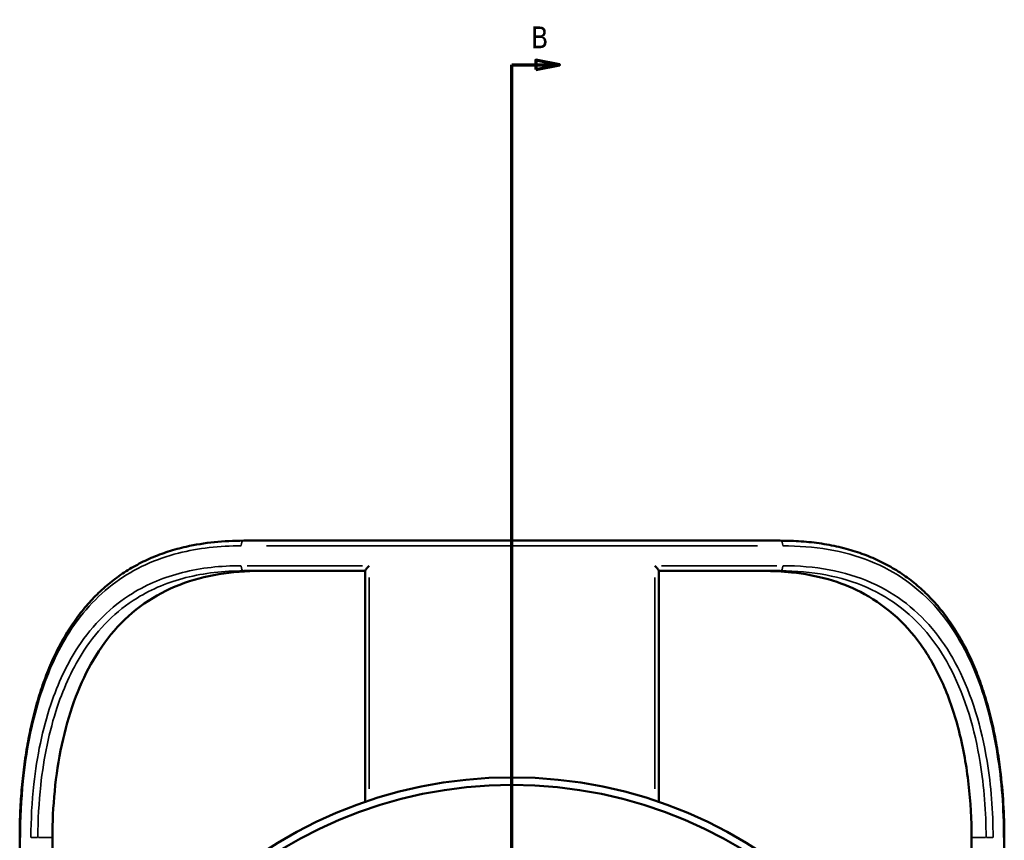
# Model space of a CAD drawing. Header units: inches. Extents: x -6.9 to 51.4, y -5.9 to 37.9.
# Tile 7 of 10: x 14.6 to 22.8, y 30.3 to 37.1. Entities that reach past the tile are written whole.
import ezdxf

# ---------------------------------------------------------------- set-up
doc = ezdxf.new("R2010")
doc.units = ezdxf.units.IN
doc.header["$MEASUREMENT"] = 0
for name, color, linetype, lineweight in [('Section Line (ANSI)', 7, 'Continuous', 70), ('Visible (ANSI)', 7, 'Continuous', 50), ('Visible Narrow (ANSI)', 7, 'Continuous', 35)]:
    doc.layers.add(name, color=color, linetype=linetype, lineweight=lineweight)
doc.styles.add('Label Text (ANSI)', font='tahoma.ttf')

# ---------------------------------------------------------------- blocks, each defined once
blk = doc.blocks.new('2dTransSection0')
at = {"layer": 'Section Line (ANSI)'}
blk.add_line((18.6925, 19.6843), (18.6925, 36.7408), dxfattribs=at)
at = {"layer": 'Section Line (ANSI)', "linetype": 'Continuous'}
for p, q in [((18.6925, 36.3647), (18.6925, 36.7408)), ((18.6925, 36.7408), (18.8894, 36.7408)), ((19.0862, 36.7408), (18.8894, 36.7801)), ((18.8894, 36.7801), (18.8894, 36.7014)), ((18.8894, 36.7408), (19.0862, 36.7408)), ((18.8894, 36.7014), (19.0862, 36.7408)), ((18.6925, 19.6843), (18.6925, 20.0604)), ((18.6925, 19.6843), (18.8894, 19.6843)), ((19.0862, 19.6843), (18.8894, 19.7237)), ((18.8894, 19.7237), (18.8894, 19.6449)), ((18.8894, 19.6843), (19.0862, 19.6843)), ((18.8894, 19.6449), (19.0862, 19.6843))]:
    blk.add_line(p, q, dxfattribs=at)
at = {"layer": 'Section Line (ANSI)', "linetype": 'Continuous', "flags": 128}
for points in [[(18.8894, 36.7014), (19.0862, 36.7408), (18.8894, 36.7801), (18.8894, 36.7014)], [(18.8894, 19.6449), (19.0862, 19.6843), (18.8894, 19.7237), (18.8894, 19.6449)]]:
    blk.add_lwpolyline(points, dxfattribs=at)
at = {"layer": 'Section Line (ANSI)'}
for points in [[(18.8894, 36.7014), (19.0862, 36.7408), (18.8894, 36.7801), (18.8894, 36.7014)], [(18.8894, 19.6449), (19.0862, 19.6843), (18.8894, 19.7237), (18.8894, 19.6449)]]:
    blk.add_solid(points, dxfattribs=at)
at = {"layer": 'Section Line (ANSI)', "char_height": 0.18, "attachment_point": 7, "style": 'Label Text (ANSI)'}
for insert in [(18.8483, 36.8786), (18.8483, 19.3665)]:
    blk.add_mtext('B', dxfattribs=dict(at, insert=insert))

msp = doc.modelspace()

# ---------------------------------------------------------------- linework, layer by layer
at = {"layer": 'Visible (ANSI)'}
for p, q in [((16.4695, 32.8008), (20.9156, 32.8008)), ((17.4766, 30.6376), (17.4766, 32.5517)), ((19.9085, 32.5517), (19.9085, 30.6376)), ((17.4766, 32.5503), (16.4695, 32.5503)), ((20.9156, 32.5503), (19.9085, 32.5503)), ((14.6135, 23.8578), (14.6135, 30.3438)), ((14.8849, 30.3438), (14.8849, 23.8578)), ((22.5001, 30.3438), (22.5001, 23.8578)), ((22.7716, 30.3438), (22.7716, 23.8578))]:
    msp.add_line(p, q, dxfattribs=at)
for radius in [3.74, 3.6774]:
    msp.add_circle((18.6925, 27.1008), radius, dxfattribs=at)
for points, knots in [([(14.6135, 30.3438), (14.6135, 30.4092), (14.6148, 30.4746), (14.6202, 30.605), (14.6243, 30.67), (14.6351, 30.7992), (14.6419, 30.8634), (14.6583, 30.9906), (14.6679, 31.0535), (14.69, 31.1778), (14.7025, 31.2391), (14.7305, 31.3596), (14.746, 31.4187), (14.78, 31.5343), (14.7985, 31.5908), (14.8386, 31.7006), (14.8601, 31.7539), (14.9062, 31.8569), (14.9307, 31.9067), (14.9827, 32.0022), (15.0102, 32.0481), (15.0679, 32.1356), (15.0981, 32.1773), (15.1613, 32.2565), (15.1942, 32.2941), (15.2627, 32.3649), (15.2982, 32.3983), (15.372, 32.4609), (15.4101, 32.4902), (15.4892, 32.5447), (15.5301, 32.57), (15.6147, 32.6167), (15.6585, 32.6381), (15.749, 32.6772), (15.7959, 32.6947), (15.8924, 32.7258), (15.9421, 32.7394), (16.0686, 32.768), (16.1466, 32.7805), (16.3059, 32.7969), (16.3871, 32.8008), (16.4695, 32.8008)], [0, 0, 0, 0, 0.493783, 0.493783, 0.98762, 0.98762, 1.481536, 1.481536, 1.97537, 1.97537, 2.468622, 2.468622, 2.960366, 2.960366, 3.449289, 3.449289, 3.933919, 3.933919, 4.412829, 4.412829, 4.884909, 4.884909, 5.349659, 5.349659, 5.807487, 5.807487, 6.259848, 6.259848, 6.709135, 6.709135, 7.158466, 7.158466, 7.61146, 7.61146, 8.072069, 8.072069, 8.539462, 8.539462, 9.240552, 9.240552, 9.941642, 9.941642, 9.941642, 9.941642]), ([(20.9156, 32.8008), (20.974, 32.8008), (21.0318, 32.7989), (21.146, 32.7908), (21.2023, 32.7846), (21.3132, 32.7678), (21.3677, 32.7571), (21.4733, 32.7313), (21.5244, 32.7164), (21.6226, 32.6824), (21.6698, 32.6635), (21.7605, 32.6217), (21.8041, 32.599), (21.8881, 32.5497), (21.9285, 32.5232), (22.0062, 32.4663), (22.0436, 32.436), (22.1155, 32.3715), (22.1501, 32.3373), (22.2165, 32.2651), (22.2483, 32.2269), (22.3092, 32.1468), (22.3384, 32.1047), (22.3939, 32.0166), (22.4203, 31.9706), (22.4703, 31.8747), (22.4938, 31.8249), (22.5381, 31.7217), (22.5588, 31.6683), (22.5973, 31.5584), (22.6151, 31.5018), (22.6478, 31.386), (22.6626, 31.3267), (22.6894, 31.206), (22.7014, 31.1445), (22.722, 31.0226), (22.7307, 30.9622), (22.7494, 30.81), (22.7577, 30.7175), (22.7688, 30.5313), (22.7716, 30.4375), (22.7716, 30.3438)], [0, 0, 0, 0, 0.49708, 0.49708, 0.99416, 0.99416, 1.49124, 1.49124, 1.975887, 1.975887, 2.445134, 2.445134, 2.903473, 2.903473, 3.355098, 3.355098, 3.804007, 3.804007, 4.253799, 4.253799, 4.707418, 4.707418, 5.16691, 5.16691, 5.633369, 5.633369, 6.106995, 6.106995, 6.587206, 6.587206, 7.072826, 7.072826, 7.562394, 7.562394, 8.05449, 8.05449, 8.526268, 8.526268, 9.233934, 9.233934, 9.941599, 9.941599, 9.941599, 9.941599]), ([(17.5089, 32.5933), (17.5088, 32.5933), (17.5088, 32.5932), (17.5043, 32.5886), (17.5001, 32.5841), (17.4925, 32.5755), (17.489, 32.5714), (17.483, 32.5638), (17.4804, 32.5601), (17.4775, 32.555), (17.4767, 32.5532), (17.4766, 32.5518), (17.4766, 32.5518), (17.4766, 32.5517)], [-0.0006626, -0.0006626, -0.0006626, -0.0006626, 0, 0, 0.0487223, 0.0487223, 0.0951494, 0.0951494, 0.1426007, 0.1426007, 0.1781474, 0.1781474, 0.1806032, 0.1806032, 0.1806032, 0.1806032]), ([(19.8762, 32.5933), (19.8762, 32.5933), (19.8763, 32.5932), (19.8807, 32.5886), (19.885, 32.5841), (19.8926, 32.5755), (19.896, 32.5714), (19.902, 32.5638), (19.9046, 32.5601), (19.9076, 32.555), (19.9084, 32.5532), (19.9085, 32.5518), (19.9085, 32.5518), (19.9085, 32.5517)], [-0.4927487, -0.4927487, -0.4927487, -0.4927487, -0.4919379, -0.4919379, -0.4323257, -0.4323257, -0.3755218, -0.3755218, -0.3174647, -0.3174647, -0.273973, -0.273973, -0.2709682, -0.2709682, -0.2709682, -0.2709682]), ([(16.6092, 32.5503), (16.4882, 32.5503), (16.3721, 32.5412), (16.1539, 32.5051), (16.0448, 32.4767), (15.8363, 32.396), (15.7369, 32.3436), (15.5543, 32.2157), (15.4708, 32.1401), (15.3229, 31.9706), (15.2583, 31.8767), (15.1509, 31.6843), (15.1036, 31.5797), (15.0225, 31.3547), (14.9887, 31.2342), (14.9356, 30.9848), (14.9161, 30.8558), (14.8908, 30.5975), (14.8849, 30.4684), (14.8849, 30.3438)], [-29.557032, -29.557032, -29.557032, -29.557032, -28.564786, -28.564786, -27.572224, -27.572224, -26.579663, -26.579663, -25.587102, -25.587102, -24.594541, -24.594541, -23.645596, -23.645596, -22.696651, -22.696651, -21.747706, -21.747706, -20.798761, -20.798761, -20.798761, -20.798761]), ([(20.7758, 32.5503), (20.8546, 32.5503), (20.9328, 32.5465), (21.1144, 32.5273), (21.2162, 32.5081), (21.4078, 32.4534), (21.4976, 32.4179), (21.6716, 32.3288), (21.7659, 32.2665), (21.9367, 32.118), (22.0133, 32.0316), (22.1468, 31.8464), (22.2101, 31.7348), (22.3181, 31.4898), (22.3628, 31.3565), (22.4331, 31.0773), (22.4588, 30.931), (22.4923, 30.6363), (22.5001, 30.4877), (22.5001, 30.3438)], [33.920057, 33.920057, 33.920057, 33.920057, 34.55046, 34.55046, 35.417224, 35.417224, 36.283988, 36.283988, 37.261414, 37.261414, 38.23884, 38.23884, 39.335124, 39.335124, 40.431409, 40.431409, 41.527694, 41.527694, 42.623979, 42.623979, 42.623979, 42.623979])]:
    msp.add_open_spline(points, degree=3, knots=knots, dxfattribs=at)
at = {"layer": 'Visible Narrow (ANSI)'}
for p, q in [((20.7275, 32.7578), (16.6575, 32.7578)), ((16.4995, 32.5933), (17.4537, 32.5933)), ((19.9313, 32.5933), (20.8856, 32.5933)), ((17.5089, 30.7458), (17.5089, 32.4961)), ((19.8762, 32.4961), (19.8762, 30.7458)), ((19.9128, 30.7319), (19.9128, 32.4546)), ((14.6135, 30.3438), (14.6189, 30.3438)), ((14.7086, 30.3438), (14.7617, 30.3438)), ((14.8789, 30.3438), (14.7706, 30.3438)), ((22.6145, 30.3438), (22.5061, 30.3438)), ((22.6765, 30.3438), (22.6234, 30.3438)), ((22.7715, 30.3438), (22.7661, 30.3438))]:
    msp.add_line(p, q, dxfattribs=at)
for centre, major_axis, start_param, end_param in [((16.4695, 32.7578), (0, 0.0431), 0.07854, 1.492257), ((20.9156, 32.7578), (0, 0.0431), 4.790929, 6.204645), ((16.4695, 32.5933), (0, -0.0431), 4.790929, 6.204645), ((20.9156, 32.5933), (0, -0.0431), 0.07854, 1.492257)]:
    msp.add_ellipse(centre, major_axis=major_axis, ratio=0.47374, start_param=start_param, end_param=end_param, dxfattribs=at)
for points, knots in [([(14.6195, 30.3438), (14.6195, 30.5003), (14.6273, 30.6567), (14.6679, 31.0505), (14.7123, 31.2834), (14.8366, 31.6843), (14.9112, 31.8567), (15.114, 32.1891), (15.25, 32.3411), (15.5638, 32.5695), (15.7391, 32.6491), (16.0936, 32.7389), (16.2682, 32.7578), (16.4491, 32.7578)], [0, 0, 0, 0, 1.192212, 1.192212, 3.057742, 3.057742, 4.672081, 4.672081, 6.576732, 6.576732, 8.390693, 8.390693, 9.941642, 9.941642, 9.941642, 9.941642]), ([(20.936, 32.7578), (21.0654, 32.7578), (21.1915, 32.7482), (21.4338, 32.7069), (21.5499, 32.6751), (21.7675, 32.5882), (21.8691, 32.5331), (22.0562, 32.3998), (22.1417, 32.3216), (22.3562, 32.0735), (22.4658, 31.8802), (22.6236, 31.4693), (22.6773, 31.2565), (22.7483, 30.8104), (22.7655, 30.5771), (22.7655, 30.3438)], [0, 0, 0, 0, 1.109209, 1.109209, 2.218418, 2.218418, 3.319055, 3.319055, 4.419692, 4.419692, 6.394502, 6.394502, 8.163731, 8.163731, 9.941599, 9.941599, 9.941599, 9.941599]), ([(16.4491, 32.5933), (16.2795, 32.5933), (16.1155, 32.5756), (15.8128, 32.4993), (15.6736, 32.4421), (15.3704, 32.2554), (15.2198, 32.1057), (15.0058, 31.7809), (14.9301, 31.6193), (14.8022, 31.2387), (14.7561, 31.0148), (14.7146, 30.6389), (14.7067, 30.4913), (14.7067, 30.3438)], [-9.282517, -9.282517, -9.282517, -9.282517, -7.82883, -7.82883, -6.42519, -6.42519, -4.452999, -4.452999, -2.92103, -2.92103, -1.124069, -1.124069, 0, 0, 0, 0]), ([(22.6783, 30.3438), (22.6783, 30.5571), (22.6619, 30.7704), (22.5819, 31.257), (22.5027, 31.5224), (22.3323, 31.8551), (22.2709, 31.9519), (22.0574, 32.2206), (21.8781, 32.3603), (21.5609, 32.5008), (21.4431, 32.5364), (21.1966, 32.5826), (21.068, 32.5933), (20.936, 32.5933)], [-9.282442, -9.282442, -9.282442, -9.282442, -7.657136, -7.657136, -5.418997, -5.418997, -4.393643, -4.393643, -2.264015, -2.264015, -1.132008, -1.132008, 0, 0, 0, 0]), ([(14.7646, 30.3438), (14.7646, 30.4885), (14.7722, 30.6332), (14.8126, 31.002), (14.8575, 31.2216), (14.9822, 31.5949), (15.0561, 31.7534), (15.2651, 32.072), (15.4123, 32.2189), (15.709, 32.402), (15.8454, 32.4581), (16.1421, 32.5329), (16.303, 32.5503), (16.4695, 32.5503)], [0, 0, 0, 0, 1.124069, 1.124069, 2.92103, 2.92103, 4.452999, 4.452999, 6.42519, 6.42519, 7.82883, 7.82883, 9.282517, 9.282517, 9.282517, 9.282517]), ([(20.9156, 32.5503), (21.0452, 32.5503), (21.1714, 32.5398), (21.4131, 32.4944), (21.5285, 32.4596), (21.8392, 32.3217), (22.0146, 32.1846), (22.2232, 31.9211), (22.2832, 31.8262), (22.4494, 31.4998), (22.5266, 31.2395), (22.6045, 30.7622), (22.6205, 30.553), (22.6205, 30.3438)], [0, 0, 0, 0, 1.132008, 1.132008, 2.264015, 2.264015, 4.393643, 4.393643, 5.418997, 5.418997, 7.657136, 7.657136, 9.282442, 9.282442, 9.282442, 9.282442])]:
    msp.add_open_spline(points, degree=3, knots=knots, dxfattribs=at)

# ---------------------------------------------------------------- block references
at = {"layer": 'Section Line (ANSI)'}
msp.add_blockref('2dTransSection0', (0, 0), dxfattribs=at)

doc.saveas('drawing.dxf')
